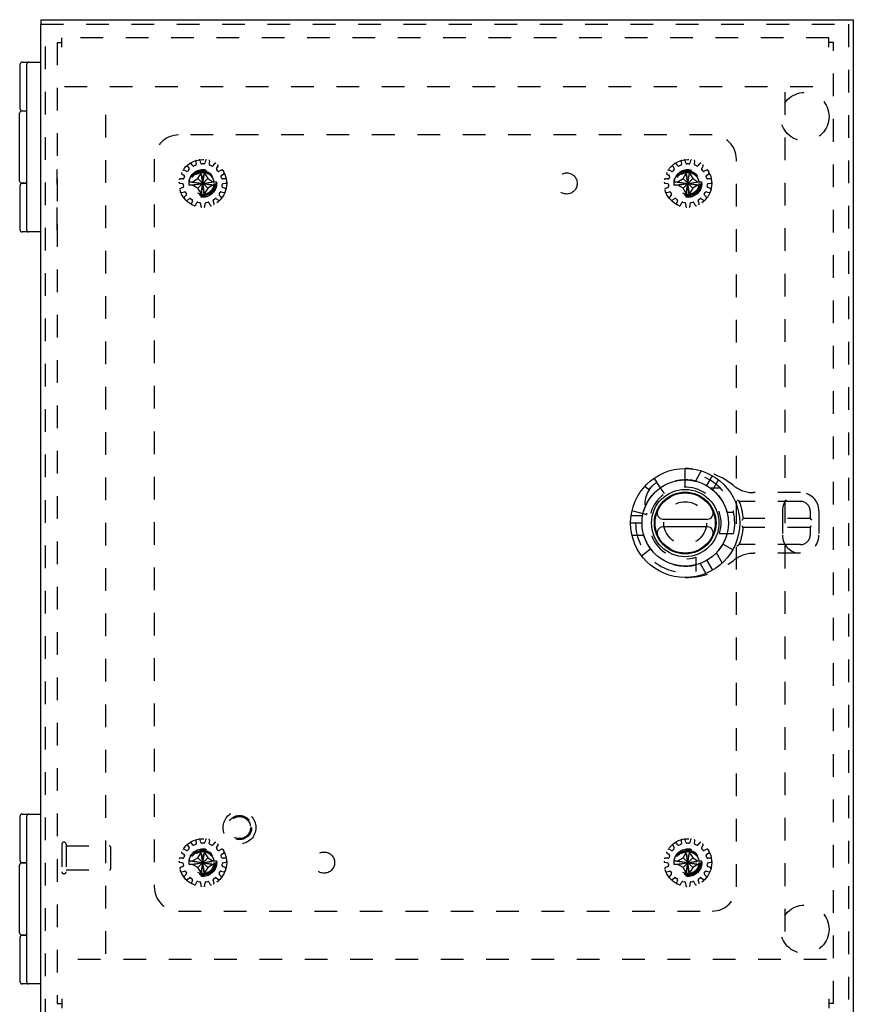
# Model space of a CAD drawing. Header units: inches. Extents: x 0 to 42.5, y 0 to 27.5.
# Tile 10 of 14: x 10.3 to 18.9, y 9.2 to 19.3. Entities that reach past the tile are written whole.
import ezdxf

# ---------------------------------------------------------------- set-up
doc = ezdxf.new("R2010")
doc.units = ezdxf.units.IN
doc.header["$LTSCALE"] = 2.3375
doc.header["$MEASUREMENT"] = 0
doc.linetypes.add('HIDDEN', pattern=[0.2, 0.1, -0.1])
for name, color, linetype in [('DEFAULT_2', 8, 'HIDDEN'), ('DOOR_ASSEMBLY', 7, 'CONTINUOUS'), ('SUBPANEL', 7, 'CONTINUOUS')]:
    doc.layers.add(name, color=color, linetype=linetype)

msp = doc.modelspace()

# ---------------------------------------------------------------- linework, layer by layer
at = {"layer": 'DEFAULT_2', "color": 8, "linetype": 'HIDDEN'}
for p, q in [((10.685, 19.088), (10.685, 9.184)), ((10.685, 19.088), (10.733, 19.088)), ((10.733, 19.041), (10.733, 19.136)), ((18.637, 19.136), (10.733, 19.136)), ((18.637, 19.041), (18.637, 19.136)), ((18.685, 19.088), (18.637, 19.088)), ((18.685, 9.184), (18.685, 19.088)), ((10.758, 18.636), (18.612, 18.636)), ((11.185, 9.696), (11.185, 18.576)), ((18.185, 18.576), (18.185, 9.696)), ((12.114, 17.863), (12.118, 17.834)), ((12.165, 17.844), (12.157, 17.872)), ((12.212, 17.872), (12.205, 17.844)), ((12.252, 17.834), (12.256, 17.863)), ((17.114, 17.863), (17.118, 17.834)), ((17.165, 17.844), (17.157, 17.872)), ((17.212, 17.872), (17.205, 17.844)), ((17.252, 17.834), (17.256, 17.863)), ((12.017, 17.761), (11.991, 17.774)), ((12.028, 17.815), (12.043, 17.79)), ((12.042, 17.778), (12.029, 17.763)), ((12.082, 17.819), (12.064, 17.84)), ((12.112, 17.824), (12.094, 17.816)), ((12.167, 17.496), (12.203, 17.777)), ((12.167, 17.776), (12.167, 17.777)), ((12.203, 17.496), (12.167, 17.777)), ((12.167, 17.741), (12.167, 17.776)), ((12.195, 17.837), (12.175, 17.837)), ((12.203, 17.777), (12.203, 17.776)), ((12.203, 17.776), (12.203, 17.741)), ((12.276, 17.816), (12.258, 17.824)), ((12.306, 17.84), (12.287, 17.819)), ((12.327, 17.79), (12.342, 17.815)), ((12.341, 17.763), (12.328, 17.778)), ((12.379, 17.774), (12.353, 17.761)), ((17.017, 17.761), (16.991, 17.774)), ((17.028, 17.815), (17.043, 17.79)), ((17.042, 17.778), (17.029, 17.763)), ((17.082, 17.819), (17.064, 17.84)), ((17.112, 17.824), (17.094, 17.816)), ((17.167, 17.496), (17.203, 17.777)), ((17.167, 17.776), (17.167, 17.777)), ((17.203, 17.496), (17.167, 17.777)), ((17.167, 17.741), (17.167, 17.776)), ((17.195, 17.837), (17.175, 17.837)), ((17.203, 17.777), (17.203, 17.776)), ((17.203, 17.776), (17.203, 17.741)), ((17.276, 17.816), (17.258, 17.824)), ((17.306, 17.84), (17.287, 17.819)), ((17.327, 17.79), (17.342, 17.815)), ((17.341, 17.763), (17.328, 17.778)), ((17.379, 17.774), (17.353, 17.761)), ((11.981, 17.682), (11.952, 17.683)), ((11.969, 17.735), (11.993, 17.719)), ((11.997, 17.708), (11.991, 17.689)), ((12.08, 17.654), (12.135, 17.686)), ((12.135, 17.686), (12.167, 17.741)), ((12.135, 17.587), (12.235, 17.686)), ((12.235, 17.587), (12.135, 17.686)), ((12.167, 17.532), (12.203, 17.741)), ((12.203, 17.532), (12.167, 17.741)), ((12.203, 17.741), (12.235, 17.686)), ((12.235, 17.686), (12.289, 17.654)), ((12.379, 17.689), (12.373, 17.708)), ((12.377, 17.719), (12.401, 17.735)), ((12.418, 17.683), (12.389, 17.682)), ((16.981, 17.682), (16.952, 17.683)), ((16.969, 17.735), (16.993, 17.719)), ((16.997, 17.708), (16.991, 17.689)), ((17.08, 17.654), (17.135, 17.686)), ((17.135, 17.686), (17.167, 17.741)), ((17.135, 17.587), (17.235, 17.686)), ((17.235, 17.587), (17.135, 17.686)), ((17.167, 17.532), (17.203, 17.741)), ((17.203, 17.532), (17.167, 17.741)), ((17.203, 17.741), (17.235, 17.686)), ((17.235, 17.686), (17.289, 17.654)), ((17.379, 17.689), (17.373, 17.708)), ((17.377, 17.719), (17.401, 17.735)), ((17.418, 17.683), (17.389, 17.682)), ((11.947, 17.639), (11.976, 17.634)), ((11.98, 17.595), (11.953, 17.584)), ((11.984, 17.625), (11.986, 17.605)), ((12.045, 17.654), (12.325, 17.618)), ((12.045, 17.654), (12.046, 17.654)), ((12.045, 17.618), (12.325, 17.654)), ((12.046, 17.618), (12.045, 17.618)), ((12.046, 17.654), (12.08, 17.654)), ((12.08, 17.618), (12.046, 17.618)), ((12.08, 17.654), (12.289, 17.618)), ((12.08, 17.618), (12.289, 17.654)), ((12.135, 17.587), (12.08, 17.618)), ((12.167, 17.532), (12.135, 17.587)), ((12.235, 17.587), (12.203, 17.532)), ((12.289, 17.618), (12.235, 17.587)), ((12.289, 17.654), (12.324, 17.654)), ((12.324, 17.618), (12.289, 17.618)), ((12.324, 17.654), (12.325, 17.654)), ((12.325, 17.618), (12.324, 17.618)), ((12.384, 17.605), (12.386, 17.625)), ((12.417, 17.584), (12.39, 17.595)), ((12.394, 17.634), (12.422, 17.639)), ((16.947, 17.639), (16.976, 17.634)), ((16.98, 17.595), (16.953, 17.584)), ((16.984, 17.625), (16.986, 17.605)), ((17.045, 17.618), (17.325, 17.654)), ((17.045, 17.654), (17.046, 17.654)), ((17.045, 17.654), (17.325, 17.618)), ((17.046, 17.618), (17.045, 17.618)), ((17.046, 17.654), (17.08, 17.654)), ((17.08, 17.618), (17.046, 17.618)), ((17.08, 17.618), (17.289, 17.654)), ((17.08, 17.654), (17.289, 17.618)), ((17.135, 17.587), (17.08, 17.618)), ((17.167, 17.532), (17.135, 17.587)), ((17.235, 17.587), (17.203, 17.532)), ((17.289, 17.618), (17.235, 17.587)), ((17.289, 17.654), (17.324, 17.654)), ((17.324, 17.618), (17.289, 17.618)), ((17.324, 17.654), (17.325, 17.654)), ((17.325, 17.618), (17.324, 17.618)), ((17.384, 17.605), (17.386, 17.625)), ((17.417, 17.584), (17.39, 17.595)), ((17.394, 17.634), (17.422, 17.639)), ((11.967, 17.542), (11.995, 17.549)), ((12.014, 17.515), (11.994, 17.494)), ((12.006, 17.544), (12.016, 17.527)), ((12.024, 17.462), (12.047, 17.479)), ((12.059, 17.48), (12.075, 17.468)), ((12.078, 17.456), (12.069, 17.429)), ((12.167, 17.497), (12.167, 17.532)), ((12.167, 17.496), (12.167, 17.497)), ((12.203, 17.532), (12.203, 17.497)), ((12.203, 17.497), (12.203, 17.496)), ((12.301, 17.429), (12.291, 17.456)), ((12.295, 17.468), (12.311, 17.48)), ((12.323, 17.479), (12.346, 17.462)), ((12.354, 17.527), (12.364, 17.544)), ((12.375, 17.494), (12.355, 17.515)), ((12.375, 17.549), (12.403, 17.542)), ((16.967, 17.542), (16.995, 17.549)), ((17.014, 17.515), (16.994, 17.494)), ((17.006, 17.544), (17.016, 17.527)), ((17.024, 17.462), (17.047, 17.479)), ((17.059, 17.48), (17.075, 17.468)), ((17.078, 17.456), (17.069, 17.429)), ((17.167, 17.497), (17.167, 17.532)), ((17.167, 17.496), (17.167, 17.497)), ((17.203, 17.532), (17.203, 17.497)), ((17.203, 17.497), (17.203, 17.496)), ((17.301, 17.429), (17.291, 17.456)), ((17.295, 17.468), (17.311, 17.48)), ((17.323, 17.479), (17.346, 17.462)), ((17.354, 17.527), (17.364, 17.544)), ((17.375, 17.494), (17.355, 17.515)), ((17.375, 17.549), (17.403, 17.542)), ((12.109, 17.411), (12.122, 17.437)), ((12.133, 17.442), (12.153, 17.438)), ((12.161, 17.429), (12.163, 17.4)), ((12.207, 17.4), (12.209, 17.429)), ((12.217, 17.438), (12.236, 17.442)), ((12.247, 17.437), (12.261, 17.411)), ((17.109, 17.411), (17.122, 17.437)), ((17.133, 17.442), (17.153, 17.438)), ((17.161, 17.429), (17.163, 17.4)), ((17.207, 17.4), (17.209, 17.429)), ((17.217, 17.438), (17.236, 17.442)), ((17.247, 17.437), (17.261, 17.411)), ((12.114, 10.863), (12.118, 10.834)), ((12.165, 10.844), (12.157, 10.872)), ((12.212, 10.872), (12.205, 10.844)), ((12.252, 10.834), (12.256, 10.863)), ((17.114, 10.863), (17.118, 10.834)), ((17.165, 10.844), (17.157, 10.872)), ((17.212, 10.872), (17.205, 10.844)), ((17.252, 10.834), (17.256, 10.863)), ((10.733, 10.826), (10.733, 10.542)), ((10.776, 10.826), (10.776, 10.542)), ((10.776, 10.808), (11.223, 10.808)), ((11.233, 10.798), (11.233, 10.57)), ((12.017, 10.761), (11.991, 10.774)), ((12.028, 10.815), (12.043, 10.79)), ((12.042, 10.778), (12.029, 10.763)), ((12.082, 10.819), (12.064, 10.84)), ((12.112, 10.824), (12.094, 10.816)), ((12.203, 10.496), (12.167, 10.777)), ((12.167, 10.776), (12.167, 10.777)), ((12.167, 10.496), (12.203, 10.777)), ((12.167, 10.741), (12.167, 10.776)), ((12.195, 10.837), (12.175, 10.837)), ((12.203, 10.777), (12.203, 10.776)), ((12.203, 10.776), (12.203, 10.741)), ((12.276, 10.816), (12.258, 10.824)), ((12.306, 10.84), (12.287, 10.819)), ((12.327, 10.79), (12.342, 10.815)), ((12.341, 10.763), (12.328, 10.778)), ((12.379, 10.774), (12.353, 10.761)), ((17.017, 10.761), (16.991, 10.774)), ((17.028, 10.815), (17.043, 10.79)), ((17.042, 10.778), (17.029, 10.763)), ((17.082, 10.819), (17.064, 10.84)), ((17.112, 10.824), (17.094, 10.816)), ((17.203, 10.496), (17.167, 10.777)), ((17.167, 10.776), (17.167, 10.777)), ((17.167, 10.496), (17.203, 10.777)), ((17.167, 10.741), (17.167, 10.776)), ((17.195, 10.837), (17.175, 10.837)), ((17.203, 10.777), (17.203, 10.776)), ((17.203, 10.776), (17.203, 10.741)), ((17.276, 10.816), (17.258, 10.824)), ((17.306, 10.84), (17.287, 10.819)), ((17.327, 10.79), (17.342, 10.815)), ((17.341, 10.763), (17.328, 10.778)), ((17.379, 10.774), (17.353, 10.761)), ((11.981, 10.682), (11.952, 10.683)), ((11.969, 10.735), (11.993, 10.719)), ((11.997, 10.708), (11.991, 10.689)), ((12.08, 10.654), (12.135, 10.686)), ((12.135, 10.686), (12.167, 10.741)), ((12.235, 10.587), (12.135, 10.686)), ((12.135, 10.587), (12.235, 10.686)), ((12.203, 10.532), (12.167, 10.741)), ((12.167, 10.532), (12.203, 10.741)), ((12.203, 10.741), (12.235, 10.686)), ((12.235, 10.686), (12.289, 10.654)), ((12.379, 10.689), (12.373, 10.708)), ((12.377, 10.719), (12.401, 10.735)), ((12.418, 10.683), (12.389, 10.682)), ((16.981, 10.682), (16.952, 10.683)), ((16.969, 10.735), (16.993, 10.719)), ((16.997, 10.708), (16.991, 10.689)), ((17.08, 10.654), (17.135, 10.686)), ((17.135, 10.686), (17.167, 10.741)), ((17.135, 10.686), (17.235, 10.587)), ((17.135, 10.587), (17.235, 10.686)), ((17.203, 10.532), (17.167, 10.741)), ((17.167, 10.532), (17.203, 10.741)), ((17.203, 10.741), (17.235, 10.686)), ((17.235, 10.686), (17.289, 10.654)), ((17.379, 10.689), (17.373, 10.708)), ((17.377, 10.719), (17.401, 10.735)), ((17.418, 10.683), (17.389, 10.682)), ((10.776, 10.56), (11.223, 10.56)), ((11.947, 10.639), (11.976, 10.634)), ((11.98, 10.595), (11.953, 10.584)), ((11.984, 10.625), (11.986, 10.605)), ((12.045, 10.654), (12.325, 10.618)), ((12.045, 10.618), (12.325, 10.654)), ((12.045, 10.654), (12.046, 10.654)), ((12.046, 10.618), (12.045, 10.618)), ((12.046, 10.654), (12.08, 10.654)), ((12.08, 10.618), (12.046, 10.618)), ((12.08, 10.654), (12.289, 10.618)), ((12.08, 10.618), (12.289, 10.654)), ((12.135, 10.587), (12.08, 10.618)), ((12.167, 10.532), (12.135, 10.587)), ((12.235, 10.587), (12.203, 10.532)), ((12.289, 10.618), (12.235, 10.587)), ((12.289, 10.654), (12.324, 10.654)), ((12.324, 10.618), (12.289, 10.618)), ((12.324, 10.654), (12.325, 10.654)), ((12.325, 10.618), (12.324, 10.618)), ((12.384, 10.605), (12.386, 10.625)), ((12.417, 10.584), (12.39, 10.595)), ((12.394, 10.634), (12.422, 10.639)), ((16.947, 10.639), (16.976, 10.634)), ((16.98, 10.595), (16.953, 10.584)), ((16.984, 10.625), (16.986, 10.605)), ((17.045, 10.618), (17.325, 10.654)), ((17.045, 10.654), (17.046, 10.654)), ((17.045, 10.654), (17.325, 10.618)), ((17.046, 10.618), (17.045, 10.618)), ((17.046, 10.654), (17.08, 10.654)), ((17.08, 10.618), (17.046, 10.618)), ((17.08, 10.618), (17.289, 10.654)), ((17.08, 10.654), (17.289, 10.618)), ((17.135, 10.587), (17.08, 10.618)), ((17.167, 10.532), (17.135, 10.587)), ((17.235, 10.587), (17.203, 10.532)), ((17.289, 10.618), (17.235, 10.587)), ((17.289, 10.654), (17.324, 10.654)), ((17.324, 10.618), (17.289, 10.618)), ((17.324, 10.654), (17.325, 10.654)), ((17.325, 10.618), (17.324, 10.618)), ((17.384, 10.605), (17.386, 10.625)), ((17.417, 10.584), (17.39, 10.595)), ((17.394, 10.634), (17.422, 10.639)), ((11.967, 10.542), (11.995, 10.549)), ((12.014, 10.515), (11.994, 10.494)), ((12.006, 10.544), (12.016, 10.527)), ((12.024, 10.462), (12.047, 10.479)), ((12.059, 10.48), (12.075, 10.468)), ((12.078, 10.456), (12.069, 10.429)), ((12.167, 10.497), (12.167, 10.532)), ((12.167, 10.496), (12.167, 10.497)), ((12.203, 10.532), (12.203, 10.497)), ((12.203, 10.497), (12.203, 10.496)), ((12.301, 10.429), (12.291, 10.456)), ((12.295, 10.468), (12.311, 10.48)), ((12.323, 10.479), (12.346, 10.462)), ((12.354, 10.527), (12.364, 10.544)), ((12.375, 10.494), (12.355, 10.515)), ((12.375, 10.549), (12.403, 10.542)), ((16.967, 10.542), (16.995, 10.549)), ((17.014, 10.515), (16.994, 10.494)), ((17.006, 10.544), (17.016, 10.527)), ((17.024, 10.462), (17.047, 10.479)), ((17.059, 10.48), (17.075, 10.468)), ((17.078, 10.456), (17.069, 10.429)), ((17.167, 10.497), (17.167, 10.532)), ((17.167, 10.496), (17.167, 10.497)), ((17.203, 10.532), (17.203, 10.497)), ((17.203, 10.497), (17.203, 10.496)), ((17.301, 10.429), (17.291, 10.456)), ((17.295, 10.468), (17.311, 10.48)), ((17.323, 10.479), (17.346, 10.462)), ((17.354, 10.527), (17.364, 10.544)), ((17.375, 10.494), (17.355, 10.515)), ((17.375, 10.549), (17.403, 10.542)), ((12.109, 10.411), (12.122, 10.437)), ((12.133, 10.442), (12.153, 10.438)), ((12.161, 10.429), (12.163, 10.4)), ((12.207, 10.4), (12.209, 10.429)), ((12.217, 10.438), (12.236, 10.442)), ((12.247, 10.437), (12.261, 10.411)), ((17.109, 10.411), (17.122, 10.437)), ((17.133, 10.442), (17.153, 10.438)), ((17.161, 10.429), (17.163, 10.4)), ((17.207, 10.4), (17.209, 10.429)), ((17.217, 10.438), (17.236, 10.442)), ((17.247, 10.437), (17.261, 10.411)), ((18.612, 9.636), (10.758, 9.636)), ((10.685, 9.184), (10.733, 9.184)), ((10.733, 9.231), (10.733, 9.136)), ((18.637, 9.231), (18.637, 9.136)), ((18.685, 9.184), (18.637, 9.184))]:
    msp.add_line(p, q, dxfattribs=at)
for points in [[(12.167, 17.777), (12.173, 17.777), (12.179, 17.777), (12.185, 17.777), (12.191, 17.777), (12.197, 17.777), (12.203, 17.777)], [(17.167, 17.777), (17.173, 17.777), (17.179, 17.777), (17.185, 17.777), (17.191, 17.777), (17.197, 17.777), (17.203, 17.777)], [(12.044, 17.636), (12.044, 17.639), (12.044, 17.642), (12.044, 17.645), (12.045, 17.648), (12.045, 17.651), (12.045, 17.654)], [(12.045, 17.618), (12.045, 17.621), (12.045, 17.624), (12.044, 17.627), (12.044, 17.63), (12.044, 17.633), (12.044, 17.636)], [(12.325, 17.654), (12.325, 17.651), (12.325, 17.648), (12.325, 17.645), (12.325, 17.642), (12.325, 17.639), (12.325, 17.636)], [(12.325, 17.636), (12.325, 17.633), (12.325, 17.63), (12.325, 17.627), (12.325, 17.624), (12.325, 17.621), (12.325, 17.618)], [(17.044, 17.636), (17.044, 17.639), (17.044, 17.642), (17.044, 17.645), (17.045, 17.648), (17.045, 17.651), (17.045, 17.654)], [(17.045, 17.618), (17.045, 17.621), (17.045, 17.624), (17.044, 17.627), (17.044, 17.63), (17.044, 17.633), (17.044, 17.636)], [(17.325, 17.654), (17.325, 17.651), (17.325, 17.648), (17.325, 17.645), (17.325, 17.642), (17.325, 17.639), (17.325, 17.636)], [(17.325, 17.636), (17.325, 17.633), (17.325, 17.63), (17.325, 17.627), (17.325, 17.624), (17.325, 17.621), (17.325, 17.618)], [(12.203, 17.496), (12.197, 17.496), (12.191, 17.496), (12.185, 17.496), (12.179, 17.496), (12.173, 17.496), (12.167, 17.496)], [(17.203, 17.496), (17.197, 17.496), (17.191, 17.496), (17.185, 17.496), (17.179, 17.496), (17.173, 17.496), (17.167, 17.496)], [(12.167, 10.777), (12.173, 10.777), (12.179, 10.777), (12.185, 10.777), (12.191, 10.777), (12.197, 10.777), (12.203, 10.777)], [(17.167, 10.777), (17.173, 10.777), (17.179, 10.777), (17.185, 10.777), (17.191, 10.777), (17.197, 10.777), (17.203, 10.777)], [(12.044, 10.636), (12.044, 10.639), (12.044, 10.642), (12.044, 10.645), (12.045, 10.648), (12.045, 10.651), (12.045, 10.654)], [(12.045, 10.618), (12.045, 10.621), (12.045, 10.624), (12.044, 10.627), (12.044, 10.63), (12.044, 10.633), (12.044, 10.636)], [(12.325, 10.654), (12.325, 10.651), (12.325, 10.648), (12.325, 10.645), (12.325, 10.642), (12.325, 10.639), (12.325, 10.636)], [(12.325, 10.636), (12.325, 10.633), (12.325, 10.63), (12.325, 10.627), (12.325, 10.624), (12.325, 10.621), (12.325, 10.618)], [(17.044, 10.636), (17.044, 10.639), (17.044, 10.642), (17.044, 10.645), (17.045, 10.648), (17.045, 10.651), (17.045, 10.654)], [(17.045, 10.618), (17.045, 10.621), (17.045, 10.624), (17.044, 10.627), (17.044, 10.63), (17.044, 10.633), (17.044, 10.636)], [(17.325, 10.654), (17.325, 10.651), (17.325, 10.648), (17.325, 10.645), (17.325, 10.642), (17.325, 10.639), (17.325, 10.636)], [(17.325, 10.636), (17.325, 10.633), (17.325, 10.63), (17.325, 10.627), (17.325, 10.624), (17.325, 10.621), (17.325, 10.618)], [(12.203, 10.496), (12.197, 10.496), (12.191, 10.496), (12.185, 10.496), (12.179, 10.496), (12.173, 10.496), (12.167, 10.496)], [(17.203, 10.496), (17.197, 10.496), (17.191, 10.496), (17.185, 10.496), (17.179, 10.496), (17.173, 10.496), (17.167, 10.496)]]:
    msp.add_lwpolyline(points, dxfattribs=at)
for centre, radius in [((12.185, 17.636), 0.246), ((17.185, 17.636), 0.246), ((12.185, 17.636), 0.143), ((12.185, 17.636), 0.128), ((12.185, 17.636), 0.124), ((17.185, 17.636), 0.143), ((17.185, 17.636), 0.128), ((17.185, 17.636), 0.124), ((12.185, 17.636), 0.114), ((17.185, 17.636), 0.114), ((12.185, 10.636), 0.246), ((17.185, 10.636), 0.246), ((12.185, 10.636), 0.143), ((12.185, 10.636), 0.128), ((12.185, 10.636), 0.124), ((17.185, 10.636), 0.143), ((17.185, 10.636), 0.128), ((17.185, 10.636), 0.124), ((12.185, 10.636), 0.114), ((17.185, 10.636), 0.114)]:
    msp.add_circle(centre, radius, dxfattribs=at)
for centre, radius, start, end in [((12.124, 17.864), 0.01, 104.9326, 187.8493), ((12.148, 17.869), 0.01, 16.1507, 99.0674), ((12.222, 17.869), 0.01, 80.9326, 163.8493), ((12.246, 17.864), 0.01, 352.1507, 75.0674), ((17.124, 17.864), 0.01, 104.9326, 187.8493), ((17.148, 17.869), 0.01, 16.1507, 99.0674), ((17.222, 17.869), 0.01, 80.9326, 163.8493), ((17.246, 17.864), 0.01, 352.1507, 75.0674), ((11.987, 17.765), 0.01, 64.1507, 147.0674), ((12.021, 17.77), 0.01, 244.1507, 318), ((12.037, 17.82), 0.01, 128.9326, 211.8493), ((12.035, 17.785), 0.01, 318, 31.8493), ((12.056, 17.834), 0.01, 40.1507, 123.0674), ((12.09, 17.825), 0.01, 220.1507, 294), ((12.108, 17.833), 0.01, 294, 7.8493), ((12.175, 17.847), 0.01, 196.1507, 270), ((12.195, 17.847), 0.01, 270, 343.8493), ((12.262, 17.833), 0.01, 172.1507, 246), ((12.28, 17.825), 0.01, 246, 319.8493), ((12.314, 17.834), 0.01, 56.9326, 139.8493), ((12.335, 17.785), 0.01, 148.1507, 222), ((12.333, 17.82), 0.01, 328.1507, 51.0674), ((12.348, 17.77), 0.01, 222, 295.8493), ((12.383, 17.765), 0.01, 32.9326, 115.8493), ((16.987, 17.765), 0.01, 64.1507, 147.0674), ((17.021, 17.77), 0.01, 244.1507, 318), ((17.037, 17.82), 0.01, 128.9326, 211.8493), ((17.035, 17.785), 0.01, 318, 31.8493), ((17.056, 17.834), 0.01, 40.1507, 123.0674), ((17.09, 17.825), 0.01, 220.1507, 294), ((17.108, 17.833), 0.01, 294, 7.8493), ((17.175, 17.847), 0.01, 196.1507, 270), ((17.195, 17.847), 0.01, 270, 343.8493), ((17.262, 17.833), 0.01, 172.1507, 246), ((17.28, 17.825), 0.01, 246, 319.8493), ((17.314, 17.834), 0.01, 56.9326, 139.8493), ((17.335, 17.785), 0.01, 148.1507, 222), ((17.333, 17.82), 0.01, 328.1507, 51.0674), ((17.348, 17.77), 0.01, 222, 295.8493), ((17.383, 17.765), 0.01, 32.9326, 115.8493), ((11.952, 17.673), 0.01, 88.1507, 171.0674), ((11.975, 17.744), 0.01, 152.9326, 235.8493), ((11.981, 17.692), 0.01, 268.1507, 342), ((11.987, 17.711), 0.01, 342, 55.8493), ((12.382, 17.711), 0.01, 124.1507, 198), ((12.389, 17.692), 0.01, 198, 271.8493), ((12.395, 17.744), 0.01, 304.1507, 27.0674), ((12.418, 17.673), 0.01, 8.9326, 91.8493), ((16.952, 17.673), 0.01, 88.1507, 171.0674), ((16.975, 17.744), 0.01, 152.9326, 235.8493), ((16.981, 17.692), 0.01, 268.1507, 342), ((16.987, 17.711), 0.01, 342, 55.8493), ((17.382, 17.711), 0.01, 124.1507, 198), ((17.389, 17.692), 0.01, 198, 271.8493), ((17.395, 17.744), 0.01, 304.1507, 27.0674), ((17.418, 17.673), 0.01, 8.9326, 91.8493), ((11.949, 17.649), 0.01, 176.9326, 259.8493), ((11.957, 17.575), 0.01, 112.1507, 195.0674), ((11.974, 17.624), 0.01, 6, 79.8493), ((11.976, 17.604), 0.01, 292.1507, 6), ((12.394, 17.604), 0.01, 174, 247.8493), ((12.396, 17.624), 0.01, 100.1507, 174), ((12.413, 17.575), 0.01, 344.9326, 67.8493), ((12.421, 17.649), 0.01, 280.1507, 3.0674), ((16.949, 17.649), 0.01, 176.9326, 259.8493), ((16.957, 17.575), 0.01, 112.1507, 195.0674), ((16.974, 17.624), 0.01, 6, 79.8493), ((16.976, 17.604), 0.01, 292.1507, 6), ((17.394, 17.604), 0.01, 174, 247.8493), ((17.396, 17.624), 0.01, 100.1507, 174), ((17.413, 17.575), 0.01, 344.9326, 67.8493), ((17.421, 17.649), 0.01, 280.1507, 3.0674), ((11.964, 17.552), 0.01, 200.9326, 283.8493), ((12.002, 17.488), 0.01, 136.1507, 219.0674), ((11.997, 17.539), 0.01, 30, 103.8493), ((12.018, 17.47), 0.01, 224.9326, 307.8493), ((12.007, 17.522), 0.01, 316.1507, 30), ((12.053, 17.471), 0.01, 54, 127.8493), ((12.069, 17.46), 0.01, 340.1507, 54), ((12.301, 17.46), 0.01, 126, 199.8493), ((12.317, 17.471), 0.01, 52.1507, 126), ((12.352, 17.47), 0.01, 232.1507, 315.0674), ((12.363, 17.522), 0.01, 150, 223.8493), ((12.373, 17.539), 0.01, 76.1507, 150), ((12.368, 17.488), 0.01, 320.9326, 43.8493), ((12.405, 17.552), 0.01, 256.1507, 339.0674), ((16.964, 17.552), 0.01, 200.9326, 283.8493), ((17.002, 17.488), 0.01, 136.1507, 219.0674), ((16.997, 17.539), 0.01, 30, 103.8493), ((17.018, 17.47), 0.01, 224.9326, 307.8493), ((17.007, 17.522), 0.01, 316.1507, 30), ((17.053, 17.471), 0.01, 54, 127.8493), ((17.069, 17.46), 0.01, 340.1507, 54), ((17.301, 17.46), 0.01, 126, 199.8493), ((17.317, 17.471), 0.01, 52.1507, 126), ((17.352, 17.47), 0.01, 232.1507, 315.0674), ((17.363, 17.522), 0.01, 150, 223.8493), ((17.373, 17.539), 0.01, 76.1507, 150), ((17.368, 17.488), 0.01, 320.9326, 43.8493), ((17.405, 17.552), 0.01, 256.1507, 339.0674), ((12.078, 17.426), 0.01, 160.1507, 243.0674), ((12.1, 17.416), 0.01, 248.9326, 331.8493), ((12.131, 17.432), 0.01, 78, 151.8493), ((12.151, 17.428), 0.01, 4.1507, 78), ((12.173, 17.401), 0.01, 184.1507, 267.0674), ((12.197, 17.401), 0.01, 272.9326, 355.8493), ((12.219, 17.428), 0.01, 102, 175.8493), ((12.239, 17.432), 0.01, 28.1507, 102), ((12.27, 17.416), 0.01, 208.1507, 291.0674), ((12.292, 17.426), 0.01, 296.9326, 19.8493), ((17.078, 17.426), 0.01, 160.1507, 243.0674), ((17.1, 17.416), 0.01, 248.9326, 331.8493), ((17.131, 17.432), 0.01, 78, 151.8493), ((17.151, 17.428), 0.01, 4.1507, 78), ((17.173, 17.401), 0.01, 184.1507, 267.0674), ((17.197, 17.401), 0.01, 272.9326, 355.8493), ((17.219, 17.428), 0.01, 102, 175.8493), ((17.239, 17.432), 0.01, 28.1507, 102), ((17.27, 17.416), 0.01, 208.1507, 291.0674), ((17.292, 17.426), 0.01, 296.9326, 19.8493), ((12.124, 10.864), 0.01, 104.9326, 187.8493), ((12.148, 10.869), 0.01, 16.1507, 99.0674), ((12.222, 10.869), 0.01, 80.9326, 163.8493), ((12.246, 10.864), 0.01, 352.1507, 75.0674), ((17.124, 10.864), 0.01, 104.9326, 187.8493), ((17.148, 10.869), 0.01, 16.1507, 99.0674), ((17.222, 10.869), 0.01, 80.9326, 163.8493), ((17.246, 10.864), 0.01, 352.1507, 75.0674), ((10.754, 10.826), 0.0215, 0, 180), ((11.223, 10.798), 0.01, 0, 90), ((11.987, 10.765), 0.01, 64.1507, 147.0674), ((12.021, 10.77), 0.01, 244.1507, 318), ((12.037, 10.82), 0.01, 128.9326, 211.8493), ((12.035, 10.785), 0.01, 318, 31.8493), ((12.056, 10.834), 0.01, 40.1507, 123.0674), ((12.09, 10.825), 0.01, 220.1507, 294), ((12.108, 10.833), 0.01, 294, 7.8493), ((12.175, 10.847), 0.01, 196.1507, 270), ((12.195, 10.847), 0.01, 270, 343.8493), ((12.262, 10.833), 0.01, 172.1507, 246), ((12.28, 10.825), 0.01, 246, 319.8493), ((12.314, 10.834), 0.01, 56.9326, 139.8493), ((12.335, 10.785), 0.01, 148.1507, 222), ((12.333, 10.82), 0.01, 328.1507, 51.0674), ((12.348, 10.77), 0.01, 222, 295.8493), ((12.383, 10.765), 0.01, 32.9326, 115.8493), ((16.987, 10.765), 0.01, 64.1507, 147.0674), ((17.021, 10.77), 0.01, 244.1507, 318), ((17.037, 10.82), 0.01, 128.9326, 211.8493), ((17.035, 10.785), 0.01, 318, 31.8493), ((17.056, 10.834), 0.01, 40.1507, 123.0674), ((17.09, 10.825), 0.01, 220.1507, 294), ((17.108, 10.833), 0.01, 294, 7.8493), ((17.175, 10.847), 0.01, 196.1507, 270), ((17.195, 10.847), 0.01, 270, 343.8493), ((17.262, 10.833), 0.01, 172.1507, 246), ((17.28, 10.825), 0.01, 246, 319.8493), ((17.314, 10.834), 0.01, 56.9326, 139.8493), ((17.335, 10.785), 0.01, 148.1507, 222), ((17.333, 10.82), 0.01, 328.1507, 51.0674), ((17.348, 10.77), 0.01, 222, 295.8493), ((17.383, 10.765), 0.01, 32.9326, 115.8493), ((11.952, 10.673), 0.01, 88.1507, 171.0674), ((11.975, 10.744), 0.01, 152.9326, 235.8493), ((11.981, 10.692), 0.01, 268.1507, 342), ((11.987, 10.711), 0.01, 342, 55.8493), ((12.382, 10.711), 0.01, 124.1507, 198), ((12.389, 10.692), 0.01, 198, 271.8493), ((12.395, 10.744), 0.01, 304.1507, 27.0674), ((12.418, 10.673), 0.01, 8.9326, 91.8493), ((16.952, 10.673), 0.01, 88.1507, 171.0674), ((16.975, 10.744), 0.01, 152.9326, 235.8493), ((16.981, 10.692), 0.01, 268.1507, 342), ((16.987, 10.711), 0.01, 342, 55.8493), ((17.382, 10.711), 0.01, 124.1507, 198), ((17.389, 10.692), 0.01, 198, 271.8493), ((17.395, 10.744), 0.01, 304.1507, 27.0674), ((17.418, 10.673), 0.01, 8.9326, 91.8493), ((11.223, 10.57), 0.01, 270, 360), ((11.949, 10.649), 0.01, 176.9326, 259.8493), ((11.957, 10.575), 0.01, 112.1507, 195.0674), ((11.974, 10.624), 0.01, 6, 79.8493), ((11.976, 10.604), 0.01, 292.1507, 6), ((12.394, 10.604), 0.01, 174, 247.8493), ((12.396, 10.624), 0.01, 100.1507, 174), ((12.413, 10.575), 0.01, 344.9326, 67.8493), ((12.421, 10.649), 0.01, 280.1507, 3.0674), ((16.949, 10.649), 0.01, 176.9326, 259.8493), ((16.957, 10.575), 0.01, 112.1507, 195.0674), ((16.974, 10.624), 0.01, 6, 79.8493), ((16.976, 10.604), 0.01, 292.1507, 6), ((17.394, 10.604), 0.01, 174, 247.8493), ((17.396, 10.624), 0.01, 100.1507, 174), ((17.413, 10.575), 0.01, 344.9326, 67.8493), ((17.421, 10.649), 0.01, 280.1507, 3.0674), ((10.754, 10.542), 0.0215, 180, 360), ((11.964, 10.552), 0.01, 200.9326, 283.8493), ((12.002, 10.488), 0.01, 136.1507, 219.0674), ((11.997, 10.539), 0.01, 30, 103.8493), ((12.018, 10.47), 0.01, 224.9326, 307.8493), ((12.007, 10.522), 0.01, 316.1507, 30), ((12.053, 10.471), 0.01, 54, 127.8493), ((12.069, 10.46), 0.01, 340.1507, 54), ((12.301, 10.46), 0.01, 126, 199.8493), ((12.317, 10.471), 0.01, 52.1507, 126), ((12.352, 10.47), 0.01, 232.1507, 315.0674), ((12.363, 10.522), 0.01, 150, 223.8493), ((12.373, 10.539), 0.01, 76.1507, 150), ((12.368, 10.488), 0.01, 320.9326, 43.8493), ((12.405, 10.552), 0.01, 256.1507, 339.0674), ((16.964, 10.552), 0.01, 200.9326, 283.8493), ((17.002, 10.488), 0.01, 136.1507, 219.0674), ((16.997, 10.539), 0.01, 30, 103.8493), ((17.018, 10.47), 0.01, 224.9326, 307.8493), ((17.007, 10.522), 0.01, 316.1507, 30), ((17.053, 10.471), 0.01, 54, 127.8493), ((17.069, 10.46), 0.01, 340.1507, 54), ((17.301, 10.46), 0.01, 126, 199.8493), ((17.317, 10.471), 0.01, 52.1507, 126), ((17.352, 10.47), 0.01, 232.1507, 315.0674), ((17.363, 10.522), 0.01, 150, 223.8493), ((17.373, 10.539), 0.01, 76.1507, 150), ((17.368, 10.488), 0.01, 320.9326, 43.8493), ((17.405, 10.552), 0.01, 256.1507, 339.0674), ((12.078, 10.426), 0.01, 160.1507, 243.0674), ((12.1, 10.416), 0.01, 248.9326, 331.8493), ((12.131, 10.432), 0.01, 78, 151.8493), ((12.151, 10.428), 0.01, 4.1507, 78), ((12.173, 10.401), 0.01, 184.1507, 267.0674), ((12.197, 10.401), 0.01, 272.9326, 355.8493), ((12.219, 10.428), 0.01, 102, 175.8493), ((12.239, 10.432), 0.01, 28.1507, 102), ((12.27, 10.416), 0.01, 208.1507, 291.0674), ((12.292, 10.426), 0.01, 296.9326, 19.8493), ((17.078, 10.426), 0.01, 160.1507, 243.0674), ((17.1, 10.416), 0.01, 248.9326, 331.8493), ((17.131, 10.432), 0.01, 78, 151.8493), ((17.151, 10.428), 0.01, 4.1507, 78), ((17.173, 10.401), 0.01, 184.1507, 267.0674), ((17.197, 10.401), 0.01, 272.9326, 355.8493), ((17.219, 10.428), 0.01, 102, 175.8493), ((17.239, 10.432), 0.01, 28.1507, 102), ((17.27, 10.416), 0.01, 208.1507, 291.0674), ((17.292, 10.426), 0.01, 296.9326, 19.8493)]:
    msp.add_arc(centre, radius, start, end, dxfattribs=at)
at = {"layer": 'DOOR_ASSEMBLY', "color": 7, "linetype": 'Continuous'}
for p, q in [((10.515, 19.324), (10.515, 19.276)), ((18.89, 19.324), (18.89, 19.276)), ((10.322, 18.886), (10.515, 18.886)), ((10.302, 18.406), (10.302, 18.866)), ((10.37, 17.156), (10.37, 18.866)), ((10.37, 18.381), (10.317, 18.381)), ((10.322, 18.386), (10.37, 18.386)), ((10.297, 17.661), (10.297, 18.361)), ((10.302, 17.156), (10.302, 17.616)), ((10.317, 17.641), (10.37, 17.641)), ((10.37, 17.636), (10.322, 17.636)), ((10.515, 17.136), (10.322, 17.136)), ((16.928, 14.176), (17.386, 14.176)), ((17.386, 14.096), (16.928, 14.096)), ((10.302, 10.656), (10.302, 11.116)), ((10.322, 11.136), (10.515, 11.136)), ((10.37, 9.406), (10.37, 11.116)), ((10.297, 9.911), (10.297, 10.611)), ((10.37, 10.631), (10.317, 10.631)), ((10.322, 10.636), (10.37, 10.636)), ((10.302, 9.406), (10.302, 9.866)), ((10.317, 9.891), (10.37, 9.891)), ((10.37, 9.886), (10.322, 9.886)), ((10.515, 9.386), (10.322, 9.386))]:
    msp.add_line(p, q, dxfattribs=at)
at = {"layer": 'DOOR_ASSEMBLY', "color": 3, "linetype": 'Continuous'}
for p, q in [((10.515, 19.324), (18.89, 19.324)), ((10.515, 8.997), (10.515, 19.276)), ((18.89, 19.276), (18.89, 8.997))]:
    msp.add_line(p, q, dxfattribs=at)
at = {"layer": 'DOOR_ASSEMBLY', "color": 8, "linetype": 'HIDDEN'}
for p, q in [((10.515, 19.276), (18.89, 19.276)), ((10.563, 8.997), (10.563, 19.276)), ((18.842, 19.276), (18.842, 8.997)), ((10.685, 17.156), (10.685, 17.781)), ((17.152, 14.699), (17.152, 14.582)), ((17.157, 14.506), (17.157, 14.699)), ((17.323, 14.674), (17.262, 14.569)), ((17.38, 14.522), (17.438, 14.623)), ((16.779, 14.48), (16.74, 14.514)), ((16.834, 14.597), (16.864, 14.555)), ((16.864, 14.555), (16.859, 14.552)), ((16.945, 14.439), (16.873, 14.542)), ((17.441, 14.479), (17.501, 14.582)), ((17.522, 14.494), (17.423, 14.494)), ((18.347, 14.449), (17.861, 14.449)), ((17.697, 14.37), (17.692, 14.374)), ((17.702, 14.367), (17.697, 14.37)), ((17.707, 14.364), (17.702, 14.367)), ((17.712, 14.361), (17.707, 14.364)), ((17.713, 14.36), (17.712, 14.361)), ((17.713, 14.36), (17.713, 14.36)), ((17.713, 14.36), (17.713, 14.36)), ((17.714, 14.359), (17.713, 14.36)), ((17.714, 14.359), (17.714, 14.359)), ((17.714, 14.359), (17.714, 14.359)), ((18.347, 14.359), (17.715, 14.359)), ((17.715, 14.359), (17.715, 14.359)), ((17.715, 14.359), (17.715, 14.359)), ((16.718, 14.211), (16.599, 14.211)), ((16.75, 14.223), (16.608, 14.261)), ((17.656, 14.244), (17.589, 14.244)), ((18.16, 14.261), (18.16, 14.011)), ((18.445, 14.261), (18.445, 14.181)), ((18.535, 14.261), (18.535, 14.011)), ((16.711, 14.136), (16.594, 14.136)), ((17.743, 14.167), (17.742, 14.166)), ((17.747, 14.101), (17.742, 14.106)), ((17.746, 14.17), (17.743, 14.167)), ((17.748, 14.173), (17.746, 14.17)), ((17.751, 14.175), (17.748, 14.173)), ((17.753, 14.178), (17.751, 14.175)), ((17.756, 14.181), (17.753, 14.178)), ((18.445, 14.181), (17.756, 14.181)), ((17.756, 14.181), (17.756, 14.181)), ((18.445, 14.181), (18.46, 14.166)), ((18.445, 14.091), (18.46, 14.106)), ((16.608, 14.011), (16.729, 14.011)), ((17.511, 14.029), (17.656, 14.029)), ((17.752, 14.095), (17.747, 14.101)), ((17.753, 14.095), (17.752, 14.095)), ((17.754, 14.094), (17.753, 14.095)), ((17.754, 14.093), (17.754, 14.094)), ((17.755, 14.093), (17.754, 14.093)), ((17.755, 14.093), (17.755, 14.093)), ((17.755, 14.092), (17.755, 14.093)), ((17.755, 14.092), (17.755, 14.092)), ((18.445, 14.091), (17.756, 14.091)), ((17.756, 14.091), (17.756, 14.091)), ((18.445, 14.091), (18.445, 14.011)), ((17.647, 13.86), (17.545, 13.917)), ((17.699, 13.904), (17.696, 13.902)), ((17.702, 13.906), (17.699, 13.904)), ((17.705, 13.908), (17.702, 13.906)), ((17.707, 13.91), (17.705, 13.908)), ((17.71, 13.912), (17.707, 13.91)), ((17.713, 13.914), (17.71, 13.912)), ((17.714, 13.914), (17.713, 13.914)), ((18.347, 13.914), (17.714, 13.914)), ((16.707, 13.799), (16.801, 13.869)), ((17.539, 13.724), (17.479, 13.828)), ((17.693, 13.9), (17.691, 13.899)), ((17.696, 13.902), (17.693, 13.9)), ((18.347, 13.824), (17.861, 13.824)), ((17.268, 13.783), (17.268, 13.637)), ((17.312, 13.718), (17.371, 13.616)), ((17.38, 13.75), (17.438, 13.649))]:
    msp.add_line(p, q, dxfattribs=at)
for points in [[(17.714, 14.359), (17.714, 14.359), (17.714, 14.359), (17.714, 14.359)], [(17.714, 14.359), (17.714, 14.359), (17.714, 14.359)], [(17.715, 14.359), (17.715, 14.359), (17.714, 14.359)], [(17.756, 14.181), (17.756, 14.181), (17.756, 14.181), (17.756, 14.181)], [(17.755, 14.092), (17.755, 14.092), (17.755, 14.092)], [(17.756, 14.092), (17.756, 14.092), (17.755, 14.092)], [(17.756, 14.092), (17.756, 14.092), (17.756, 14.092), (17.756, 14.092)], [(17.756, 14.091), (17.756, 14.091), (17.756, 14.091), (17.756, 14.091), (17.756, 14.091), (17.756, 14.092)], [(17.713, 13.914), (17.713, 13.914), (17.713, 13.914), (17.713, 13.914)]]:
    msp.add_lwpolyline(points, dxfattribs=at)
for centre, radius in [((18.39, 18.324), 0.25), ((17.157, 14.136), 0.22), ((12.563, 10.997), 0.169), ((12.563, 10.997), 0.125), ((12.563, 10.997), 0.124), ((12.563, 10.997), 0.114), ((18.39, 9.949), 0.25)]:
    msp.add_circle(centre, radius, dxfattribs=at)
at = {"layer": 'DOOR_ASSEMBLY', "color": 7, "linetype": 'Continuous'}
for radius in [0.562, 0.445, 0.347, 0.318, 0.31]:
    msp.add_circle((17.157, 14.136), radius, dxfattribs=at)
for centre, radius, start, end in [((10.322, 18.866), 0.02, 90, 180), ((10.39, 18.866), 0.02, 90, 180), ((10.317, 18.361), 0.02, 90, 180), ((10.322, 18.406), 0.02, 180, 270), ((10.317, 17.661), 0.02, 180, 270), ((10.322, 17.616), 0.02, 90, 180), ((10.322, 17.156), 0.02, 180, 270), ((10.39, 17.156), 0.02, 180, 270), ((16.928, 14.236), 0.06, 156.4218, 270), ((17.386, 14.236), 0.06, 270, 23.5782), ((16.928, 14.036), 0.06, 90, 203.5782), ((17.386, 14.036), 0.06, 336.4218, 90), ((10.322, 11.116), 0.02, 90, 180), ((10.39, 11.116), 0.02, 90, 180), ((10.322, 10.656), 0.02, 180, 270), ((10.317, 10.611), 0.02, 90, 180), ((10.317, 9.911), 0.02, 180, 270), ((10.322, 9.866), 0.02, 90, 180), ((10.322, 9.406), 0.02, 180, 270), ((10.39, 9.406), 0.02, 180, 270)]:
    msp.add_arc(centre, radius, start, end, dxfattribs=at)
at = {"layer": 'DOOR_ASSEMBLY', "color": 8, "linetype": 'HIDDEN'}
for centre, radius, start, end in [((17.157, 13.907), 0.791, 50.9276, 90), ((17.157, 14.136), 0.511, 347.8559, 90), ((17.157, 14.136), 0.446, 13.9634, 346.0366), ((16.991, 14.337), 0.25, 129.5613, 203.6937), ((17.157, 14.136), 0.511, 125, 137.7587), ((16.851, 14.526), 0.027, 35, 71.89), ((17.861, 14.775), 0.326, 230.9276, 270), ((17.157, 14.136), 0.37, 343.1097, 287.4576), ((18.347, 14.261), 0.188, 0, 180), ((17.171, 14.138), 0.587, 4.2688, 22.1369), ((18.347, 14.261), 0.0975, 0, 90), ((16.753, 14.233), 0.01, 255, 23.6937), ((17.157, 14.136), 0.511, 180, 282.5459), ((17.171, 14.138), 0.587, 337.5875, 355.4754), ((18.347, 14.011), 0.188, 180, 360), ((18.347, 14.011), 0.0975, 270, 360), ((17.861, 13.497), 0.326, 90, 129.0724), ((17.157, 14.365), 0.791, 270, 309.0724)]:
    msp.add_arc(centre, radius, start, end, dxfattribs=at)
at = {"layer": 'SUBPANEL', "color": 8, "linetype": 'HIDDEN'}
for p, q in [((17.435, 18.136), (11.935, 18.136)), ((11.685, 17.886), (11.685, 10.386)), ((17.685, 10.386), (17.685, 17.886)), ((11.935, 10.136), (17.435, 10.136))]:
    msp.add_line(p, q, dxfattribs=at)
for centre, radius in [((12.185, 17.636), 0.141), ((17.185, 17.636), 0.141), ((15.935, 17.636), 0.109), ((12.185, 10.636), 0.141), ((17.185, 10.636), 0.141), ((13.435, 10.636), 0.109)]:
    msp.add_circle(centre, radius, dxfattribs=at)
for centre, start, end in [((11.935, 17.886), 90, 180), ((17.435, 17.886), 0, 90), ((11.935, 10.386), 180, 270), ((17.435, 10.386), 270, 360)]:
    msp.add_arc(centre, 0.25, start, end, dxfattribs=at)

doc.saveas('drawing.dxf')
